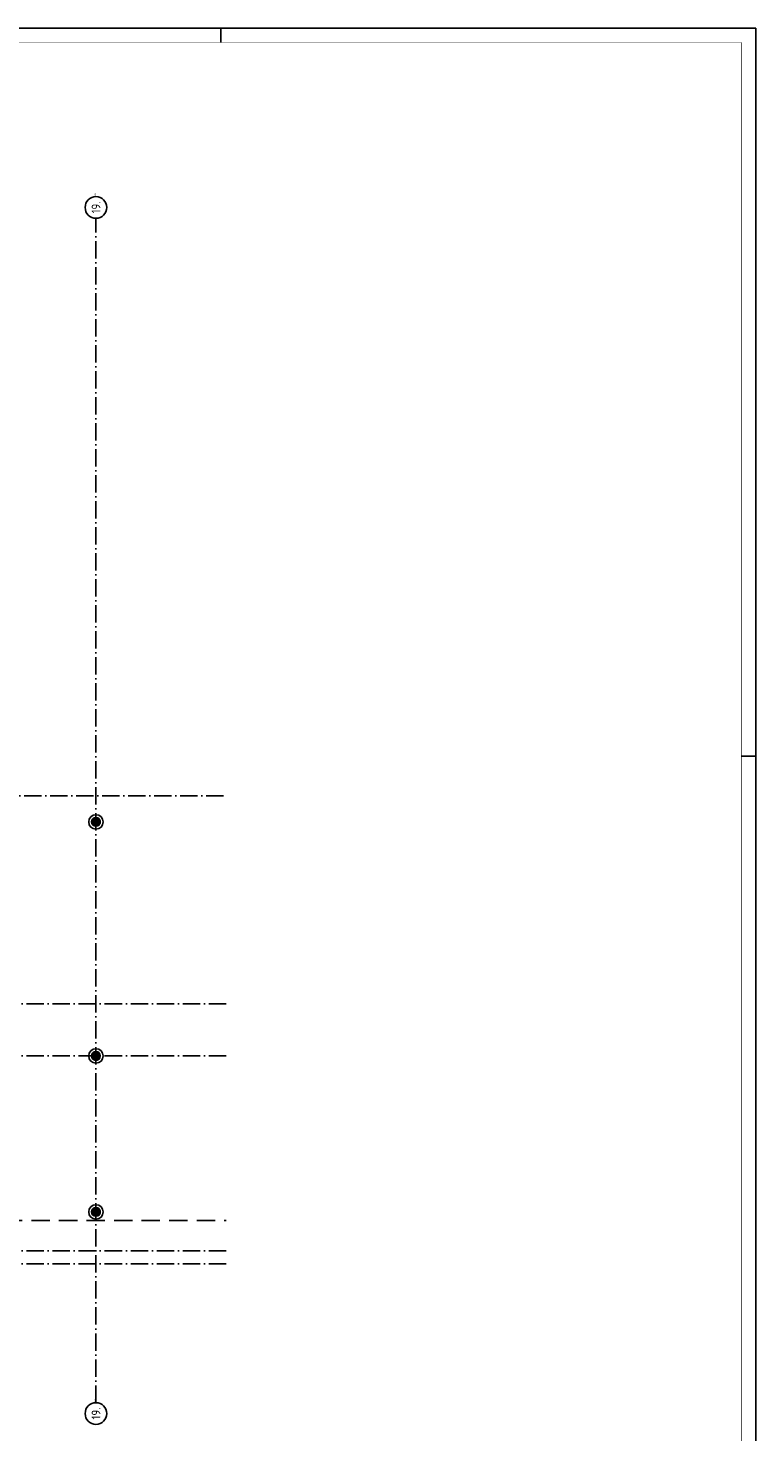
# Model space of a CAD drawing. Header units: millimetres. Extents: x -6587 to 112885, y 244 to 84344.
# Tile 47 of 47: x 87145 to 112313, y 35757 to 84344. Entities that reach past the tile are written whole.
import ezdxf
from ezdxf.enums import TextEntityAlignment as Align

# ---------------------------------------------------------------- set-up
doc = ezdxf.new("R2010")
doc.units = ezdxf.units.MM
doc.header["$LTSCALE"] = 100
doc.linetypes.add('DASHDOT', pattern=[9, 6, -1.5, 0, -1.5])
doc.linetypes.add('HIDDEN', pattern=[9.525, 6.35, -3.175])
doc.layers.get('0').update_dxf_attribs({"linetype": 'CONTINUOUS'})
for name, color, linetype in [('AL$7----_STRAMIEN', 1, 'DASHDOT'), ('AL32----_BINNENKOZ', 7, 'CONTINUOUS'), ('ALN-----_BLOCKNAAM', 2, 'CONTINUOUS'), ('BOUW', 8, 'CONTINUOUS'), ('LIJN025', 10, 'CONTINUOUS'), ('LIJN050', 90, 'CONTINUOUS'), ('TEKST25', 1, 'CONTINUOUS'), ('TEKST35', 50, 'CONTINUOUS'), ('TEKST50', 90, 'CONTINUOUS')]:
    doc.layers.add(name, color=color, linetype=linetype)
doc.styles.add('ISO', font='ISO.SHX')
doc.styles.add('ROMAND', font='romand')
doc.styles.get("Standard").update_dxf_attribs({"font": 'iso.shx'})
pattern_1 = [(90, (89493.015, 43368.887), (-20, 1e-15), [])]
pattern_2 = [(90, (89493.015, 56868.749), (-20, 1e-15), [])]

# ---------------------------------------------------------------- blocks, each defined once
blk = doc.blocks.new('A0-G')
at = {"layer": 'LIJN025'}
for p, q in [((1004, 836), (1004, 841)), ((1184, 589), (1189, 589))]:
    blk.add_line(p, q, dxfattribs=at)
blk.add_lwpolyline([(1189, 841), (1189, 0), (0, 0), (0, 841)], close=True, dxfattribs=at)
at = {"layer": 'LIJN050', "const_width": 0.2}
blk.add_lwpolyline([(1184, 836), (25, 836), (25, 5), (1184, 5)], close=True, dxfattribs=at)
at = {"layer": 'TEKST25', "style": 'ROMAND', "width": 2.899115}
blk.add_attdef('STATUS', text='', height=2.5, dxfattribs=at).set_placement((1143, 71.5), (1182, 71.5), align=Align.FIT)
at = {"layer": 'TEKST25', "style": 'ISO'}
for tag, p in [('E', (1144.25, 66)), ('NAAM-E', (1155.75, 66)), ('DATUM-E', (1174, 66)), ('D', (1144.25, 61)), ('NAAM-D', (1155.75, 61)), ('DATUM-D', (1174, 61)), ('C', (1144.25, 56)), ('NAAM-C', (1155.75, 56)), ('DATUM-C', (1174, 56)), ('B', (1144.25, 51)), ('NAAM-B', (1155.75, 51)), ('DATUM-B', (1174, 51)), ('A', (1144.25, 46)), ('NAAM-A', (1155.75, 46)), ('DATUM-A', (1174, 46))]:
    blk.add_attdef(tag, text='', height=2.5, dxfattribs=at).set_placement(p, align=Align.CENTER)
for tag, p in [('DATUM', (1021.75, 36.25)), ('SCHAAL', (1057, 36.25)), ('GETEKEND', (1087.25, 36.25)), ('GECONTOL.', (1122, 36.25)), ('FORMAAT', (1152.25, 28.25))]:
    blk.add_attdef(tag, p, '', height=2.5, dxfattribs=at)
at = {"layer": 'TEKST35', "style": 'ISO'}
for tag, p in [('PROJECT', (1023.5, 72.5)), ('PLAATS', (1023.5, 63.5)), ('INSTALLATIE-REGEL1', (1023.5, 52.5)), ('INSTALLATIE-REGEL2', (1023.5, 43.5))]:
    blk.add_attdef(tag, p, '', height=4, dxfattribs=at)
blk.add_attdef('PROJ.NR.', text='', height=4, dxfattribs=at).set_placement((1170, 23), align=Align.CENTER)
at = {"layer": 'TEKST50', "style": 'ISO'}
blk.add_attdef('FILE-NAAM', text='', height=5, dxfattribs=at).set_placement((1162.5, 7.5), align=Align.CENTER)
blk = doc.blocks.new('1011')
at = {"layer": 'AL$7----_STRAMIEN', "color": 7, "linetype": 'Continuous'}
blk.add_circle((-750, 0), 750, dxfattribs=at)
at = {"layer": 'AL$7----_STRAMIEN', "color": 3, "linetype": 'Continuous'}
blk.add_attdef('STR-NAAM', text='', height=600, rotation=360, dxfattribs=at).set_placement((-750, 0), align=Align.MIDDLE)
at = {"layer": 'ALN-----_BLOCKNAAM', "linetype": 'Continuous'}
blk.add_text('1011', height=100, dxfattribs=at).set_placement((0, 0))

msp = doc.modelspace()

# ---------------------------------------------------------------- hatches: boundary and pattern name
at = {"layer": 'BOUW'}
h = msp.add_hatch(dxfattribs=at)
h.set_pattern_fill('GEWPBET', color=256, scale=100, angle=90, style=0)
h.set_pattern_definition(pattern_2)
edge = h.paths.add_edge_path()
edge.add_arc((89493, 56869), 150, 0, 360)
h = msp.add_hatch(dxfattribs=at)
h.set_pattern_fill('GEWPBET', color=256, scale=100, angle=90, style=0)
h.set_pattern_definition(pattern_2)
edge = h.paths.add_edge_path()
edge.add_arc((89493, 56869), 150, 0, 360)
h = msp.add_hatch(dxfattribs=at)
h.set_pattern_fill('GEWPBET', color=256, scale=100, angle=90, style=0)
h.set_pattern_definition(pattern_1)
edge = h.paths.add_edge_path()
edge.add_arc((89493, 43369), 150, 0, 360)
h = msp.add_hatch(dxfattribs=at)
h.set_pattern_fill('GEWPBET', color=256, scale=100, angle=90, style=0)
h.set_pattern_definition(pattern_1)
edge = h.paths.add_edge_path()
edge.add_arc((89493, 43369), 150, 0, 360)

# ---------------------------------------------------------------- linework, layer by layer
at = {"layer": 'AL$7----_STRAMIEN', "color": 1}
for p, q in [((4198, 57769), (93993, 57769)), ((93993, 50569), (4198, 50569)), ((93993, 50569), (66604, 50569)), ((93993, 48769), (4198, 48769)), ((93993, 42019), (4580, 42019)), ((93993, 41569), (4198, 41569))]:
    msp.add_line(p, q, dxfattribs=at)
msp.add_lwpolyline([(89493, 36769), (89493, 77760)], dxfattribs=at)
msp.add_lwpolyline([(89493, 36769), (89493, 77760)], dxfattribs=at)
at = {"layer": 'AL32----_BINNENKOZ', "color": 8, "linetype": 'HIDDEN'}
msp.add_line((84403, 43069), (93993, 43069), dxfattribs=at)
at = {"layer": 'BOUW'}
for p, q in [((89343, 48769), (89643, 48769)), ((89344, 48789), (89641, 48789)), ((89344, 48749), (89641, 48749)), ((89348, 48809), (89637, 48809)), ((89348, 48729), (89637, 48729)), ((89355, 48829), (89630, 48829)), ((89355, 48709), (89630, 48709)), ((89366, 48849), (89620, 48849)), ((89366, 48689), (89620, 48689)), ((89381, 48869), (89605, 48869)), ((89381, 48669), (89605, 48669)), ((89403, 48889), (89583, 48889)), ((89403, 48649), (89583, 48649)), ((89439, 48909), (89547, 48909)), ((89439, 48629), (89547, 48629))]:
    msp.add_line(p, q, dxfattribs=at)
for centre, radius in [((89493, 56869), 250), ((89493, 56869), 250), ((89493, 56869), 150), ((89493, 56869), 150), ((89493, 48769), 250), ((89493, 48769), 150), ((89493, 43369), 250), ((89493, 43369), 250), ((89493, 43369), 150), ((89493, 43369), 150)]:
    msp.add_circle(centre, radius, dxfattribs=at)

# ---------------------------------------------------------------- block references
at = {"xscale": 100, "yscale": 100, "zscale": 100}
msp.add_blockref('A0-G', (-6587, 244), dxfattribs=at)
at = {"layer": 'AL$7----_STRAMIEN', "xscale": 0.5, "yscale": 0.5, "zscale": 0.5, "rotation": 90}
msp.add_blockref('1011', (89493, 78510), dxfattribs=at).add_auto_attribs({'STR-NAAM': '19.'})
msp.add_blockref('1011', (89493, 78510), dxfattribs=at).add_auto_attribs({'STR-NAAM': '19.'})
at = {"layer": 'AL$7----_STRAMIEN', "color": 8, "xscale": 0.5, "yscale": 0.5, "zscale": 0.5, "rotation": 90}
msp.add_blockref('1011', (89493, 36769), dxfattribs=at).add_auto_attribs({'STR-NAAM': '19.'})

doc.saveas('drawing.dxf')
